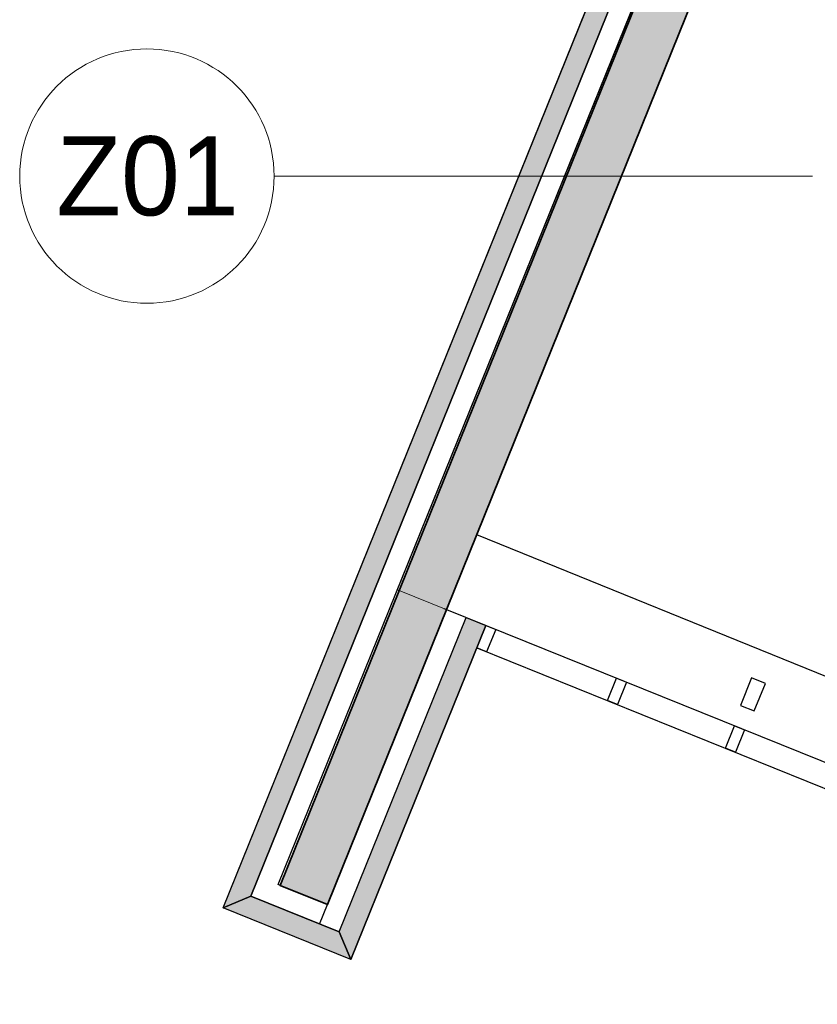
# Model space of a CAD drawing. Header units: millimetres. Extents: x -526411 to -400573, y 47353 to 130199.
# Tile 4 of 256: x -499589 to -495827, y 62783 to 67428. Entities that reach past the tile are written whole.
import ezdxf

# ---------------------------------------------------------------- set-up
doc = ezdxf.new("R2010")
doc.units = ezdxf.units.MM
for name, color, linetype, lineweight in [('01_ALGEMEEN', 7, 'Continuous', 18), ('A-FLOR', 192, 'Continuous', 18), ('I-FURN-IDEN', 211, 'Continuous', 18), ('m-pg-03_AI_dwg', 8, 'Continuous', 18)]:
    doc.layers.add(name, color=color, linetype=linetype, lineweight=lineweight)
doc.styles.add('Frutiger_5', font='Frutrg__0.ttf', dxfattribs={"height": 373.143564})

# ---------------------------------------------------------------- blocks, each defined once
blk = doc.blocks.new('m-pg-03_AI_dwg_block 45-639013-3e Verdieping - Percelen telling LI')
at = {"layer": '01_ALGEMEEN', "color": 253, "lineweight": 25}
blk.add_line((-1471.3, -999.02), (-1059.9, 19.25), dxfattribs=at)
blk = doc.blocks.new('m-pg-03_AI_dwg_block 46-639014-3e Verdieping - Percelen telling LI')
at = {"layer": '01_ALGEMEEN', "color": 253, "lineweight": 25}
blk.add_line((-1477.16, -1001.5), (-1062.38, 25.11), dxfattribs=at)
blk = doc.blocks.new('m-pg-03_AI_dwg_block 52-639020-3e Verdieping - Percelen telling LI')
at = {"layer": '01_ALGEMEEN', "color": 253, "lineweight": 25}
blk.add_line((-1423.26, -946.25), (-939.7, -1141.61), dxfattribs=at)
blk = doc.blocks.new('m-pg-03_AI_dwg_block 53-639021-3e Verdieping - Percelen telling LI')
at = {"layer": '01_ALGEMEEN', "color": 253, "lineweight": 25}
blk.add_line((-1450.02, -1012.48), (-1421.34, -941.49), dxfattribs=at)
blk = doc.blocks.new('m-pg-03_AI_dwg_block 54-639022-3e Verdieping - Percelen telling LI')
at = {"layer": '01_ALGEMEEN', "color": 253, "lineweight": 25}
blk.add_line((-1452.51, -1006.61), (-1425.51, -939.8), dxfattribs=at)
blk = doc.blocks.new('m-pg-03_AI_dwg_block 55-639023-3e Verdieping - Percelen telling LI')
at = {"layer": '01_ALGEMEEN', "color": 253, "lineweight": 25}
for p, q in [((-1465.01, -996.71), (-1465.43, -996.53)), ((-1454.99, -1000.75), (-1465.01, -996.71))]:
    blk.add_line(p, q, dxfattribs=at)
blk = doc.blocks.new('m-pg-03_AI_dwg_block 56-639024-3e Verdieping - Percelen telling LI')
at = {"layer": '01_ALGEMEEN', "color": 253, "lineweight": 25}
blk.add_line((-1452.51, -1006.61), (-1471.3, -999.02), dxfattribs=at)
blk = doc.blocks.new('m-pg-03_AI_dwg_block 57-639025-3e Verdieping - Percelen telling LI')
at = {"layer": '01_ALGEMEEN', "color": 253, "lineweight": 25}
blk.add_line((-1450.02, -1012.48), (-1477.16, -1001.51), dxfattribs=at)
blk = doc.blocks.new('m-pg-03_AI_dwg_block 58-639026-3e Verdieping - Percelen telling LI')
at = {"layer": '01_ALGEMEEN', "color": 253, "lineweight": 25}
blk.add_line((-1423.26, -946.25), (-1421.34, -941.49), dxfattribs=at)
at = {"layer": '01_ALGEMEEN', "color": 253, "lineweight": 25, "flags": 128}
blk.add_lwpolyline([(-1421.34, -941.49), (-1419.25, -942.33), (-1421.18, -947.09), (-1423.26, -946.25)], dxfattribs=at)
blk = doc.blocks.new('m-pg-03_AI_dwg_block 85-639053-3e Verdieping - Percelen telling LI')
at = {"layer": '01_ALGEMEEN', "color": 253, "lineweight": 25, "flags": 128}
blk.add_lwpolyline([(-1364.33, -959.67), (-1361.96, -953.82), (-1364.89, -952.64), (-1367.24, -958.49)], close=True, dxfattribs=at)
blk = doc.blocks.new('m-pg-03_AI_dwg_block 86-639054-3e Verdieping - Percelen telling LI')
at = {"layer": '01_ALGEMEEN', "color": 253, "lineweight": 25, "flags": 128}
blk.add_lwpolyline([(-1393.58, -952.71), (-1391.48, -953.55), (-1393.41, -958.31), (-1395.49, -957.47)], close=True, dxfattribs=at)
blk = doc.blocks.new('m-pg-03_AI_dwg_block 87-639055-3e Verdieping - Percelen telling LI')
at = {"layer": '01_ALGEMEEN', "color": 253, "lineweight": 25, "flags": 128}
blk.add_lwpolyline([(-1368.52, -962.82), (-1366.42, -963.68), (-1368.35, -968.44), (-1370.44, -967.58)], close=True, dxfattribs=at)
blk = doc.blocks.new('m-pg-03_AI_dwg_block 857-639825-3e Verdieping - Percelen telling LI')
at = {"layer": '01_ALGEMEEN', "color": 253, "lineweight": 25}
blk.add_line((-1454.99, -1000.75), (-1330.35, -691.9), dxfattribs=at)
blk = doc.blocks.new('m-pg-03_AI_dwg_block 858-639826-3e Verdieping - Percelen telling LI')
at = {"layer": '01_ALGEMEEN', "color": 253, "lineweight": 25}
blk.add_line((-1465.43, -996.53), (-1340.66, -687.73), dxfattribs=at)
blk = doc.blocks.new('m-pg-03_AI_dwg_block 1066-640034-3e Verdieping - Percelen telling LI')
at = {"layer": '01_ALGEMEEN', "color": 253, "lineweight": 25}
for p, q in [((-1430.26, -937.88), (-1429.7, -938.1)), ((-1429.7, -938.1), (-937.78, -1136.86))]:
    blk.add_line(p, q, dxfattribs=at)
blk = doc.blocks.new('m-pg-03_AI_dwg_block 1067-640035-3e Verdieping - Percelen telling LI')
at = {"layer": '01_ALGEMEEN', "color": 253, "lineweight": 25}
for p, q in [((-1454.99, -1000.75), (-1332.04, -696.07)), ((-1456.68, -1004.93), (-1454.99, -1000.75))]:
    blk.add_line(p, q, dxfattribs=at)
blk = doc.blocks.new('m-pg-03_AI_dwg_block 1599-640567-3e Verdieping - Percelen telling LI')
at = {"layer": '01_ALGEMEEN', "color": 253, "lineweight": 25}
for p, q in [((-1452.51, -1006.61), (-1425.51, -939.8)), ((-1450.02, -1012.48), (-1452.51, -1006.61))]:
    blk.add_line(p, q, dxfattribs=at)
at = {"layer": '01_ALGEMEEN', "color": 253, "lineweight": 25, "flags": 128}
blk.add_lwpolyline([(-1425.51, -939.8), (-1421.34, -941.49), (-1450.02, -1012.48)], dxfattribs=at)
blk = doc.blocks.new('m-pg-03_AI_dwg_block 1600-640568-3e Verdieping - Percelen telling LI')
at = {"layer": '01_ALGEMEEN'}
blk.add_hatch(color=10, dxfattribs=at).paths.add_polyline_path([(-1450.02, -1012.48), (-1421.34, -941.49), (-1425.51, -939.8), (-1452.51, -1006.61)], flags=0)
at = {"layer": '01_ALGEMEEN', "color": 133}
for p, q in [((-1452.51, -1006.61), (-1425.51, -939.8)), ((-1450.02, -1012.48), (-1452.51, -1006.61))]:
    blk.add_line(p, q, dxfattribs=at)
at = {"layer": '01_ALGEMEEN', "color": 133, "flags": 128}
blk.add_lwpolyline([(-1425.51, -939.8), (-1421.34, -941.49), (-1450.02, -1012.48)], dxfattribs=at)
blk = doc.blocks.new('m-pg-03_AI_dwg_block 1601-640569-3e Verdieping - Percelen telling LI')
at = {"layer": '01_ALGEMEEN', "color": 213, "lineweight": 13}
blk.add_line((-1421.34, -941.49), (-1450.02, -1012.48), dxfattribs=at)
blk = doc.blocks.new('m-pg-03_AI_dwg_block 1602-640570-3e Verdieping - Percelen telling LI')
at = {"layer": '01_ALGEMEEN', "color": 213, "lineweight": 13}
blk.add_line((-1452.51, -1006.61), (-1425.51, -939.8), dxfattribs=at)
blk = doc.blocks.new('m-pg-03_AI_dwg_block 1603-640571-3e Verdieping - Percelen telling LI')
at = {"layer": '01_ALGEMEEN', "color": 213, "lineweight": 13}
blk.add_line((-1425.51, -939.8), (-1421.34, -941.49), dxfattribs=at)
blk = doc.blocks.new('m-pg-03_AI_dwg_block 1604-640572-3e Verdieping - Percelen telling LI')
at = {"layer": '01_ALGEMEEN', "color": 133}
blk.add_line((-1421.34, -941.49), (-1450.02, -1012.48), dxfattribs=at)
blk = doc.blocks.new('m-pg-03_AI_dwg_block 1605-640573-3e Verdieping - Percelen telling LI')
at = {"layer": '01_ALGEMEEN', "color": 133}
blk.add_line((-1452.51, -1006.61), (-1425.51, -939.8), dxfattribs=at)
blk = doc.blocks.new('m-pg-03_AI_dwg_block 1606-640574-3e Verdieping - Percelen telling LI')
at = {"layer": '01_ALGEMEEN', "color": 133}
blk.add_line((-1425.51, -939.8), (-1421.34, -941.49), dxfattribs=at)
blk = doc.blocks.new('m-pg-03_AI_dwg_block 1607-640575-3e Verdieping - Percelen telling LI')
at = {"layer": '01_ALGEMEEN', "color": 253, "lineweight": 25}
for p, q in [((-1477.16, -1001.5), (-1471.3, -999.02)), ((-1471.3, -999.02), (-1452.51, -1006.61))]:
    blk.add_line(p, q, dxfattribs=at)
at = {"layer": '01_ALGEMEEN', "color": 253, "lineweight": 25, "flags": 128}
blk.add_lwpolyline([(-1452.51, -1006.61), (-1450.02, -1012.48), (-1477.16, -1001.5)], dxfattribs=at)
blk = doc.blocks.new('m-pg-03_AI_dwg_block 1608-640576-3e Verdieping - Percelen telling LI')
at = {"layer": '01_ALGEMEEN'}
blk.add_hatch(color=10, dxfattribs=at).paths.add_polyline_path([(-1450.02, -1012.48), (-1452.51, -1006.61), (-1471.3, -999.02), (-1477.16, -1001.5)], flags=0)
at = {"layer": '01_ALGEMEEN', "color": 133}
for p, q in [((-1477.16, -1001.5), (-1471.3, -999.02)), ((-1471.3, -999.02), (-1452.51, -1006.61))]:
    blk.add_line(p, q, dxfattribs=at)
at = {"layer": '01_ALGEMEEN', "color": 133, "flags": 128}
blk.add_lwpolyline([(-1452.51, -1006.61), (-1450.02, -1012.48), (-1477.16, -1001.5)], dxfattribs=at)
blk = doc.blocks.new('m-pg-03_AI_dwg_block 1609-640577-3e Verdieping - Percelen telling LI')
at = {"layer": '01_ALGEMEEN', "color": 213, "lineweight": 13}
blk.add_line((-1450.02, -1012.48), (-1477.16, -1001.5), dxfattribs=at)
blk = doc.blocks.new('m-pg-03_AI_dwg_block 1610-640578-3e Verdieping - Percelen telling LI')
at = {"layer": '01_ALGEMEEN', "color": 213, "lineweight": 13}
blk.add_line((-1471.3, -999.02), (-1452.51, -1006.61), dxfattribs=at)
blk = doc.blocks.new('m-pg-03_AI_dwg_block 1611-640579-3e Verdieping - Percelen telling LI')
at = {"layer": '01_ALGEMEEN', "color": 133}
blk.add_line((-1450.02, -1012.48), (-1477.16, -1001.5), dxfattribs=at)
blk = doc.blocks.new('m-pg-03_AI_dwg_block 1612-640580-3e Verdieping - Percelen telling LI')
at = {"layer": '01_ALGEMEEN', "color": 133}
blk.add_line((-1471.3, -999.02), (-1452.51, -1006.61), dxfattribs=at)
blk = doc.blocks.new('m-pg-03_AI_dwg_block 1613-640581-3e Verdieping - Percelen telling LI')
at = {"layer": '01_ALGEMEEN', "color": 253, "lineweight": 25}
blk.add_line((-1059.9, 19.25), (-1471.3, -999.02), dxfattribs=at)
at = {"layer": '01_ALGEMEEN', "color": 253, "lineweight": 25, "flags": 128}
blk.add_lwpolyline([(-1471.3, -999.02), (-1477.16, -1001.5), (-1062.38, 25.12)], dxfattribs=at)
blk = doc.blocks.new('m-pg-03_AI_dwg_block 1614-640582-3e Verdieping - Percelen telling LI')
at = {"layer": '01_ALGEMEEN'}
blk.add_hatch(color=10, dxfattribs=at).paths.add_polyline_path([(-1477.16, -1001.5), (-1471.3, -999.02), (-1059.9, 19.25), (-1062.38, 25.12), (-1465.01, -971.43)], flags=0)
at = {"layer": '01_ALGEMEEN', "color": 133}
blk.add_line((-1059.9, 19.25), (-1471.3, -999.02), dxfattribs=at)
at = {"layer": '01_ALGEMEEN', "color": 133, "flags": 128}
blk.add_lwpolyline([(-1471.3, -999.02), (-1477.16, -1001.5), (-1062.38, 25.12)], dxfattribs=at)
blk = doc.blocks.new('m-pg-03_AI_dwg_block 1615-640583-3e Verdieping - Percelen telling LI')
at = {"layer": '01_ALGEMEEN', "color": 213, "lineweight": 13}
blk.add_line((-1477.16, -1001.5), (-1062.38, 25.12), dxfattribs=at)
blk = doc.blocks.new('m-pg-03_AI_dwg_block 1616-640584-3e Verdieping - Percelen telling LI')
at = {"layer": '01_ALGEMEEN', "color": 213, "lineweight": 13}
blk.add_line((-1059.9, 19.25), (-1471.3, -999.02), dxfattribs=at)
blk = doc.blocks.new('m-pg-03_AI_dwg_block 1617-640585-3e Verdieping - Percelen telling LI')
at = {"layer": '01_ALGEMEEN', "color": 133}
blk.add_line((-1477.16, -1001.5), (-1062.38, 25.12), dxfattribs=at)
blk = doc.blocks.new('m-pg-03_AI_dwg_block 1618-640586-3e Verdieping - Percelen telling LI')
at = {"layer": '01_ALGEMEEN', "color": 133}
blk.add_line((-1059.9, 19.25), (-1471.3, -999.02), dxfattribs=at)
blk = doc.blocks.new('m-pg-03_AI_dwg_block 1639-640607-3e Verdieping - Percelen telling LI')
at = {"layer": '01_ALGEMEEN', "color": 53, "lineweight": 35}
blk.add_line((-1179.51, -318.1), (-1454.99, -1000.75), dxfattribs=at)
at = {"layer": '01_ALGEMEEN', "color": 53, "lineweight": 35, "flags": 128}
blk.add_lwpolyline([(-1454.99, -1000.75), (-1465.01, -996.71), (-1057.4, 13.38), (-1047.38, 9.34), (-1176.14, -309.75)], dxfattribs=at)
blk = doc.blocks.new('m-pg-03_AI_dwg_block 1640-640608-3e Verdieping - Percelen telling LI')
at = {"layer": '01_ALGEMEEN'}
blk.add_hatch(color=10, dxfattribs=at).paths.add_polyline_path([(-1454.99, -1000.75), (-1047.38, 9.34), (-1057.4, 13.38), (-1465.01, -996.71)], flags=0)
at = {"layer": '01_ALGEMEEN', "color": 133}
blk.add_line((-1179.51, -318.1), (-1454.99, -1000.75), dxfattribs=at)
at = {"layer": '01_ALGEMEEN', "color": 133, "flags": 128}
blk.add_lwpolyline([(-1454.99, -1000.75), (-1465.01, -996.71), (-1057.4, 13.38), (-1047.38, 9.34), (-1176.14, -309.75)], dxfattribs=at)
blk = doc.blocks.new('m-pg-03_AI_dwg_block 1641-640609-3e Verdieping - Percelen telling LI')
at = {"layer": '01_ALGEMEEN', "color": 133}
blk.add_line((-1465.01, -996.71), (-1057.4, 13.38), dxfattribs=at)
blk = doc.blocks.new('m-pg-03_AI_dwg_block 1642-640610-3e Verdieping - Percelen telling LI')
at = {"layer": '01_ALGEMEEN', "color": 133}
blk.add_line((-1179.51, -318.1), (-1454.99, -1000.75), dxfattribs=at)
blk = doc.blocks.new('m-pg-03_AI_dwg_block 1643-640611-3e Verdieping - Percelen telling LI')
at = {"layer": '01_ALGEMEEN', "color": 133}
blk.add_line((-1454.99, -1000.75), (-1465.01, -996.71), dxfattribs=at)
blk = doc.blocks.new('m-pg-03_AI_dwg_block 1708-640676-3e Verdieping - Percelen telling LI')
at = {"layer": '01_ALGEMEEN', "color": 253, "lineweight": 25}
blk.add_line((-1133.62, -1039.76), (-1423.26, -922.25), dxfattribs=at)
blk = doc.blocks.new('m-pg-03_AI_dwg_block 2-641149-3e Verdieping - Percelen telling LI')
for name in ['m-pg-03_AI_dwg_block 1613-640581-3e Verdieping - Percelen telling LI', 'm-pg-03_AI_dwg_block 1614-640582-3e Verdieping - Percelen telling LI', 'm-pg-03_AI_dwg_block 1615-640583-3e Verdieping - Percelen telling LI', 'm-pg-03_AI_dwg_block 1617-640585-3e Verdieping - Percelen telling LI', 'm-pg-03_AI_dwg_block 46-639014-3e Verdieping - Percelen telling LI', 'm-pg-03_AI_dwg_block 45-639013-3e Verdieping - Percelen telling LI', 'm-pg-03_AI_dwg_block 1616-640584-3e Verdieping - Percelen telling LI', 'm-pg-03_AI_dwg_block 1618-640586-3e Verdieping - Percelen telling LI', 'm-pg-03_AI_dwg_block 1639-640607-3e Verdieping - Percelen telling LI', 'm-pg-03_AI_dwg_block 1640-640608-3e Verdieping - Percelen telling LI', 'm-pg-03_AI_dwg_block 1641-640609-3e Verdieping - Percelen telling LI', 'm-pg-03_AI_dwg_block 1642-640610-3e Verdieping - Percelen telling LI', 'm-pg-03_AI_dwg_block 858-639826-3e Verdieping - Percelen telling LI', 'm-pg-03_AI_dwg_block 857-639825-3e Verdieping - Percelen telling LI', 'm-pg-03_AI_dwg_block 1067-640035-3e Verdieping - Percelen telling LI', 'm-pg-03_AI_dwg_block 1708-640676-3e Verdieping - Percelen telling LI', 'm-pg-03_AI_dwg_block 1066-640034-3e Verdieping - Percelen telling LI', 'm-pg-03_AI_dwg_block 54-639022-3e Verdieping - Percelen telling LI', 'm-pg-03_AI_dwg_block 1599-640567-3e Verdieping - Percelen telling LI', 'm-pg-03_AI_dwg_block 1600-640568-3e Verdieping - Percelen telling LI', 'm-pg-03_AI_dwg_block 1602-640570-3e Verdieping - Percelen telling LI', 'm-pg-03_AI_dwg_block 1605-640573-3e Verdieping - Percelen telling LI', 'm-pg-03_AI_dwg_block 1603-640571-3e Verdieping - Percelen telling LI', 'm-pg-03_AI_dwg_block 1606-640574-3e Verdieping - Percelen telling LI', 'm-pg-03_AI_dwg_block 53-639021-3e Verdieping - Percelen telling LI', 'm-pg-03_AI_dwg_block 1601-640569-3e Verdieping - Percelen telling LI', 'm-pg-03_AI_dwg_block 1604-640572-3e Verdieping - Percelen telling LI', 'm-pg-03_AI_dwg_block 58-639026-3e Verdieping - Percelen telling LI', 'm-pg-03_AI_dwg_block 52-639020-3e Verdieping - Percelen telling LI', 'm-pg-03_AI_dwg_block 86-639054-3e Verdieping - Percelen telling LI', 'm-pg-03_AI_dwg_block 85-639053-3e Verdieping - Percelen telling LI', 'm-pg-03_AI_dwg_block 87-639055-3e Verdieping - Percelen telling LI', 'm-pg-03_AI_dwg_block 55-639023-3e Verdieping - Percelen telling LI', 'm-pg-03_AI_dwg_block 1643-640611-3e Verdieping - Percelen telling LI', 'm-pg-03_AI_dwg_block 1607-640575-3e Verdieping - Percelen telling LI', 'm-pg-03_AI_dwg_block 1608-640576-3e Verdieping - Percelen telling LI', 'm-pg-03_AI_dwg_block 56-639024-3e Verdieping - Percelen telling LI', 'm-pg-03_AI_dwg_block 1610-640578-3e Verdieping - Percelen telling LI', 'm-pg-03_AI_dwg_block 1612-640580-3e Verdieping - Percelen telling LI', 'm-pg-03_AI_dwg_block 1609-640577-3e Verdieping - Percelen telling LI', 'm-pg-03_AI_dwg_block 1611-640579-3e Verdieping - Percelen telling LI', 'm-pg-03_AI_dwg_block 57-639025-3e Verdieping - Percelen telling LI']:
    blk.add_blockref(name, (0, 0))
blk = doc.blocks.new('m-pg-03_AI_dwg-638970-3e Verdieping - Percelen telling LI')
blk.add_blockref('m-pg-03_AI_dwg_block 2-641149-3e Verdieping - Percelen telling LI', (0, 0))
blk = doc.blocks.new('00_KU_meubel_tag - 00_KU_meubel_tag-3198169-3e Verdieping - Percelen telling LI')
at = {"layer": 'I-FURN-IDEN'}
blk.add_circle((0, 0), 3, dxfattribs=at)
for start, end in [(360, 180), (180, 360)]:
    blk.add_arc((0, 0), 3, start, end, dxfattribs=at)

msp = doc.modelspace()

# ---------------------------------------------------------------- linework, layer by layer
at = {"layer": 'A-FLOR'}
for p, q in [((-489306.9, 85774.7), (-497806.2, 64738.7)), ((-497806.2, 64738.7), (-486235.1, 60063.6))]:
    msp.add_line(p, q, dxfattribs=at)
at = {"layer": 'I-FURN-IDEN'}
msp.add_line((-495849, 66689.9), (-498389, 66689.9), dxfattribs=at)

# ---------------------------------------------------------------- block references
at = {"layer": 'I-FURN-IDEN', "xscale": 199.9999999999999, "yscale": 199.9999999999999, "zscale": 199.9999999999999}
msp.add_blockref('00_KU_meubel_tag - 00_KU_meubel_tag-3198169-3e Verdieping - Percelen telling LI', (-498989, 66689.9), dxfattribs=at)
at = {"layer": 'm-pg-03_AI_dwg', "color": 133, "xscale": 22.2068924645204, "yscale": 22.2068924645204, "zscale": 22.2068924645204}
msp.add_blockref('m-pg-03_AI_dwg-638970-3e Verdieping - Percelen telling LI', (-465826.5, 85478), dxfattribs=at)

# ---------------------------------------------------------------- texts
at = {"layer": 'I-FURN-IDEN', "insert": (-498986, 66877.9), "char_height": 373.14, "width": 1044, "attachment_point": 2, "line_spacing_factor": 1.017696, "style": 'Frutiger_5'}
msp.add_mtext('Z01', dxfattribs=at)

doc.saveas('drawing.dxf')
